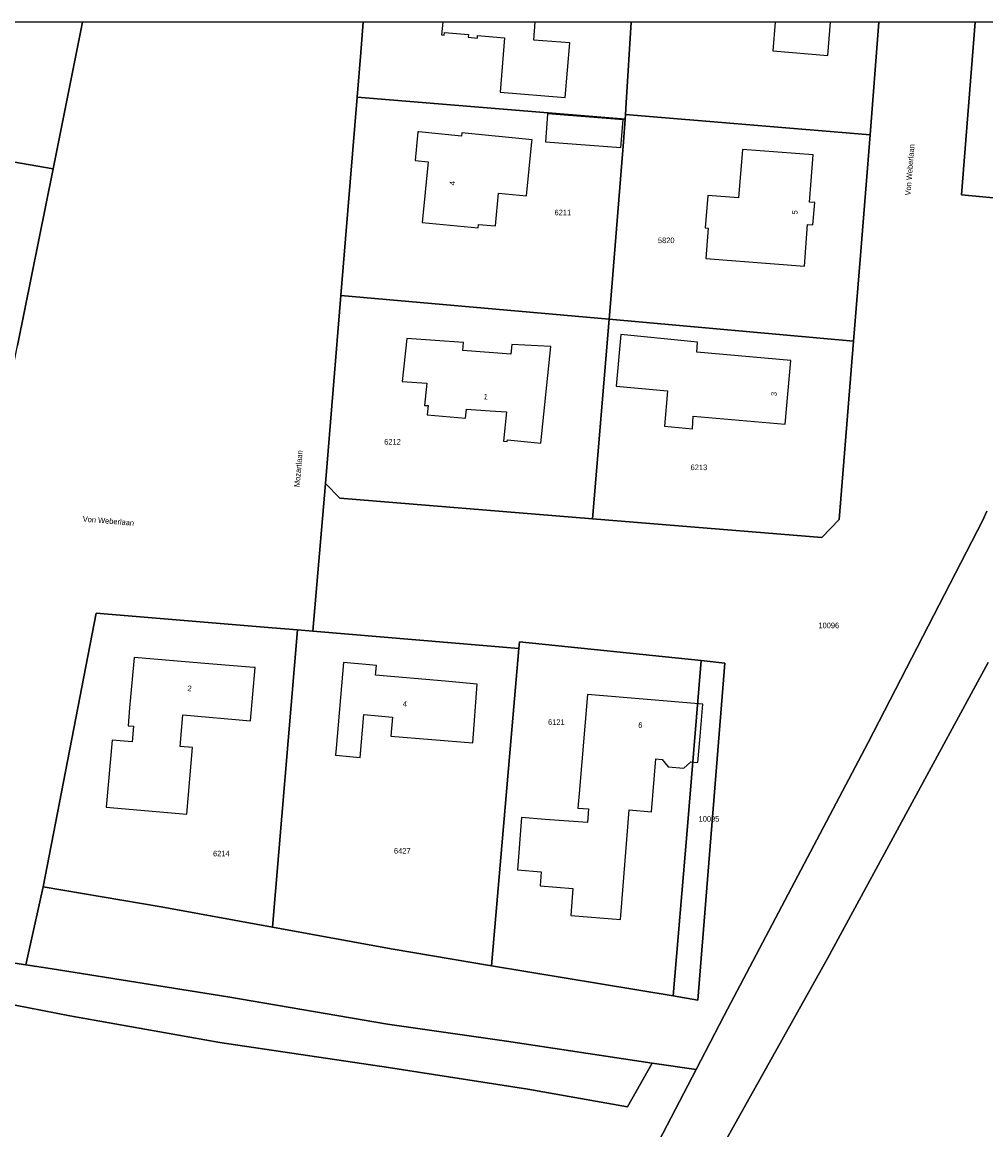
# Model space of a CAD drawing. Header units: metres. Extents: x 91564 to 92566, y 393362 to 394362.
# Tile 43 of 86: x 91963 to 92084, y 394223 to 394362. Entities that reach past the tile are written whole.
import ezdxf

# ---------------------------------------------------------------- set-up
doc = ezdxf.new("R2010")
doc.units = ezdxf.units.M
doc.linetypes.add('HIDDEN', pattern=[5.35, 2.675, -2.675])
for name, color, linetype in [('ADRES', 1, 'CONTINUOUS'), ('PAND', 1, 'CONTINUOUS'), ('PERCEEL', 7, 'CONTINUOUS'), ('PERCEELNUMMER', 7, 'CONTINUOUS'), ('TEC-RASTERVERDELING', 9, 'HIDDEN')]:
    doc.layers.add(name, color=color, linetype=linetype)

msp = doc.modelspace()

# ---------------------------------------------------------------- linework, layer by layer
at = {"layer": 'PAND'}
for points in [[(92015.663, 394362.049), (92015.527, 394360.439), (92015.842, 394360.412), (92015.872, 394360.761), (92018.893, 394360.506), (92018.863, 394360.157), (92020.022, 394360.059), (92020.048, 394360.379), (92023.441, 394360.101), (92022.885, 394353.272), (92031.054, 394352.607), (92031.61, 394359.436), (92027.097, 394359.804), (92027.28, 394362.049), (92015.663, 394362.049)], [(92057.392, 394362.049), (92057.085, 394358.454), (92063.978, 394357.867), (92064.335, 394362.049), (92057.392, 394362.049)], [(92028.784, 394349.92), (92028.566, 394347.048), (92038.037, 394346.328), (92038.302, 394349.817), (92028.831, 394350.537), (92028.784, 394349.92)], [(92026.854, 394347.031), (92026.88, 394347.295), (92018.061, 394348.148), (92018.022, 394347.763), (92012.651, 394348.28), (92012.541, 394348.291), (92012.195, 394344.701), (92013.832, 394344.542), (92013.096, 394336.925), (92020.121, 394336.25), (92020.163, 394336.686), (92022.288, 394336.494), (92022.659, 394340.596), (92026.177, 394340.279), (92026.854, 394347.031)], [(92061.897, 394342.162), (92062.152, 394345.387), (92053.272, 394346.087), (92052.79, 394339.994), (92048.944, 394340.299), (92048.621, 394336.232), (92048.968, 394336.205), (92048.668, 394332.402), (92061.049, 394331.426), (92061.464, 394336.684), (92062.132, 394336.632), (92062.351, 394339.419), (92061.685, 394339.471), (92061.897, 394342.162)], [(92043.883, 394315.794), (92043.485, 394311.362), (92047.002, 394311.047), (92047.096, 394312.638), (92058.634, 394311.604), (92059.351, 394319.598), (92047.545, 394320.655), (92047.659, 394321.925), (92038.032, 394322.884), (92037.449, 394316.37), (92043.883, 394315.794)], [(92021.61, 394313.312), (92023.676, 394313.164), (92023.288, 394309.483), (92023.776, 394309.448), (92023.8, 394309.68), (92027.972, 394309.237), (92029.249, 394321.353), (92024.328, 394321.623), (92024.23, 394320.398), (92018.186, 394320.881), (92018.256, 394321.857), (92011.162, 394322.361), (92010.593, 394316.98), (92013.667, 394316.762), (92013.374, 394313.981), (92013.856, 394313.947), (92013.736, 394312.811), (92018.541, 394312.386), (92018.662, 394313.522), (92021.61, 394313.312)], [(91991.952, 394281.104), (91986.298, 394281.575), (91976.928, 394282.354), (91976.489, 394277.362), (91976.374, 394276.049), (91976.176, 394273.8), (91976.873, 394273.739), (91976.702, 394271.78), (91974.188, 394272.001), (91973.451, 394263.597), (91983.54, 394262.709), (91984.275, 394271.064), (91982.731, 394271.192), (91983.058, 394275.169), (91991.552, 394274.409), (91992.15, 394281.088), (91991.952, 394281.104)], [(92015.989, 394279.376), (92007.25, 394280.148), (92007.353, 394281.356), (92006.496, 394281.433), (92003.215, 394281.727), (92002.303, 394270.981), (92002.227, 394270.089), (92005.323, 394269.828), (92005.775, 394275.196), (92009.364, 394274.894), (92009.163, 394272.509), (92019.435, 394271.644), (92020.007, 394279.021), (92015.989, 394279.376)], [(92032.772, 394265.297), (92032.619, 394263.478), (92033.978, 394263.372), (92033.844, 394261.645), (92028.54, 394262.057), (92025.549, 394262.289), (92025.038, 394255.709), (92028.029, 394255.477), (92027.891, 394253.702), (92031.999, 394253.382), (92031.737, 394250), (92037.998, 394249.514), (92038.036, 394250), (92039.063, 394263.238), (92041.858, 394263.003), (92042.419, 394269.648), (92043.216, 394269.58), (92043.941, 394268.664), (92045.934, 394268.493), (92046.802, 394269.273), (92047.699, 394269.196), (92047.978, 394272.504), (92048.315, 394276.489), (92033.821, 394277.729), (92032.772, 394265.297)]]:
    msp.add_lwpolyline(points, dxfattribs=at)
at = {"layer": 'PERCEEL'}
for points in [[(91937.209, 394362.049), (91936.577, 394358.313), (91936.104, 394355.692), (91934.951, 394349.173), (91966.792, 394343.634), (91969.097, 394355.128), (91970.448, 394362.049), (91937.209, 394362.049)], [(92002.895, 394327.749), (92004.927, 394352.624), (92005.386, 394358.262), (92005.696, 394362.049), (91970.448, 394362.049), (91969.097, 394355.128), (91966.792, 394343.634), (91962.313, 394321.485)], [(92070.405, 394362.049), (92069.297, 394347.91), (92068.078, 394332.78), (92067.214, 394322.039), (92065.415, 394299.68), (92063.265, 394297.42), (92034.444, 394299.754), (92002.74, 394302.335), (92000.97, 394304.195), (91999.37, 394285.655), (92025.229, 394283.474), (92025.301, 394284.309), (92048.12, 394281.968), (92051.086, 394281.664), (92047.682, 394239.392), (92044.608, 394239.904), (92021.805, 394243.699), (92009.18, 394245.801), (91994.296, 394248.523), (91980.338, 394251.075), (91965.507, 394253.609), (91963.341, 394243.82), (91966.639, 394243.324), (91988.719, 394239.814), (92008.747, 394236.347), (92023.666, 394234.216), (92041.94, 394231.469), (92047.458, 394230.688), (92050.976, 394237.455), (92069.07, 394271.707), (92083.458, 394299.563), (92083.954, 394300.716)], [(92005.696, 394362.049), (92005.386, 394358.262), (92004.927, 394352.624), (92038.548, 394349.873), (92038.592, 394350.483), (92038.696, 394351.92), (92039.326, 394362.049), (92005.696, 394362.049)], [(92039.326, 394362.049), (92038.696, 394351.92), (92038.592, 394350.483), (92069.297, 394347.91), (92070.405, 394362.049), (92039.326, 394362.049)], [(92105.711, 394338.038), (92080.764, 394340.406), (92082.477, 394362.049), (92070.405, 394362.049)], [(92082.477, 394362.049), (92080.764, 394340.406), (92105.711, 394338.038), (92115.695, 394362.049), (92082.477, 394362.049)], [(92002.895, 394327.749), (92036.572, 394324.798), (92036.737, 394326.742), (92038.343, 394347.03), (92038.548, 394349.873), (92004.927, 394352.624), (92002.895, 394327.749)], [(91966.792, 394343.634), (91934.951, 394349.173), (91932.202, 394333.643), (91930.336, 394323.098), (91961.5, 394317.569), (91962.313, 394321.485), (91966.792, 394343.634)], [(92069.297, 394347.91), (92038.592, 394350.483), (92038.548, 394349.873), (92038.343, 394347.03), (92036.737, 394326.742), (92036.572, 394324.798), (92067.214, 394322.039), (92068.078, 394332.78), (92069.297, 394347.91)], [(91952.595, 394245.433), (91963.341, 394243.82), (91965.507, 394253.609), (91972.19, 394287.906), (91994.254, 394286.086), (91997.431, 394285.819), (91999.37, 394285.655), (92000.97, 394304.195), (92002.895, 394327.749)], [(92034.444, 394299.754), (92036.572, 394324.798), (92002.895, 394327.749), (92000.97, 394304.195), (92002.74, 394302.335), (92034.444, 394299.754)], [(92036.572, 394324.798), (92034.444, 394299.754), (92063.265, 394297.42), (92065.415, 394299.68), (92067.214, 394322.039), (92036.572, 394324.798)], [(92083.954, 394300.716), (92083.458, 394299.563), (92069.07, 394271.707), (92050.976, 394237.455), (92047.458, 394230.688), (92033.431, 394203.706), (92027.466, 394192.323), (92021.923, 394181.967), (92007.728, 394156.164), (92000.916, 394143.926), (91996.168, 394135.175), (91992.984, 394136.942), (91974.751, 394106.671), (91954.575, 394073.94), (91937.411, 394045.849), (91902.928, 393990.394), (91909.051, 393987.633), (91911.06, 393991.03), (91915.1, 393988.5), (91917.92, 393992.85), (91969.01, 394079), (92015, 394157.15), (92063.94, 394244.6), (92084.12, 394281.72)], [(91997.431, 394285.819), (91994.254, 394286.086), (91972.19, 394287.906), (91965.507, 394253.609), (91980.338, 394251.075), (91994.296, 394248.523), (91997.431, 394285.819)], [(92025.229, 394283.474), (91999.37, 394285.655), (91997.431, 394285.819), (91994.296, 394248.523), (92009.18, 394245.801), (92021.805, 394243.699), (92025.229, 394283.474)], [(92048.12, 394281.968), (92025.301, 394284.309), (92025.229, 394283.474), (92021.805, 394243.699), (92044.608, 394239.904), (92046.317, 394260.151), (92048.12, 394281.968)], [(92084.12, 394281.72), (92063.94, 394244.6), (92015, 394157.15), (91969.01, 394079), (91917.92, 393992.85)], [(92047.682, 394239.392), (92051.086, 394281.664), (92048.12, 394281.968), (92046.317, 394260.151), (92044.608, 394239.904), (92047.682, 394239.392)], [(91963.341, 394243.82), (91952.595, 394245.433)], [(91958.521, 394239.419), (91968.861, 394237.399), (91987.713, 394234.078), (92008.866, 394230.94), (92026.339, 394228.216), (92038.857, 394225.978), (92041.94, 394231.469), (92023.666, 394234.216), (92008.747, 394236.347), (91988.719, 394239.814), (91966.639, 394243.324), (91963.341, 394243.82)], [(91954.575, 394073.94), (91974.751, 394106.671), (91992.984, 394136.942), (91996.168, 394135.175), (92000.916, 394143.926), (92007.728, 394156.164), (92021.923, 394181.967), (92027.466, 394192.323), (92033.431, 394203.706), (92047.458, 394230.688), (92041.94, 394231.469), (92038.857, 394225.978), (92026.339, 394228.216), (92008.866, 394230.94), (91987.713, 394234.078), (91968.861, 394237.399), (91958.521, 394239.419)]]:
    msp.add_lwpolyline(points, dxfattribs=at)
at = {"layer": 'TEC-RASTERVERDELING'}
msp.add_lwpolyline([(91564.497, 393362.049), (92564.497, 393362.049), (92564.497, 394362.049), (91564.497, 394362.049), (91564.497, 393362.049)], dxfattribs=at)

# ---------------------------------------------------------------- texts
at = {"layer": 'ADRES'}
for s, rotation, p in [('Von Weberlaan', 85.399, (92074.372, 394340.29)), ('Von Weberlaan', 85.399, (92074.372, 394340.29)), ('4', 84.494, (92017.185, 394341.557)), ('5', 85.497, (92060.181, 394337.907)), ('1', 355.898, (92020.782, 394314.746)), ('3', 84.901, (92057.568, 394315.118)), ('Mozartlaan', 85.296, (91997.713, 394303.71)), ('Mozartlaan', 85.296, (91997.713, 394303.71)), ('Von Weberlaan', 355.399, (91970.475, 394299.398)), ('Von Weberlaan', 355.399, (91970.475, 394299.398)), ('2', 354.798, (91983.611, 394278.154)), ('4', 355.095, (92010.627, 394276.209)), ('6', 355.199, (92040.175, 394273.546))]:
    msp.add_text(s, height=0.7, rotation=rotation, dxfattribs=at).set_placement(p)
at = {"layer": 'PERCEELNUMMER'}
for s, p in [('6211', (92029.702, 394337.825)), ('5820', (92042.679, 394334.331)), ('6212', (92008.323, 394309.055)), ('6213', (92046.782, 394305.857)), ('10096', (92062.814, 394286.031)), ('6121', (92028.89, 394273.907)), ('10095', (92047.782, 394261.76)), ('6214', (91986.847, 394257.418)), ('6427', (92009.55, 394257.748))]:
    msp.add_text(s, height=0.7, dxfattribs=at).set_placement(p)

doc.saveas('drawing.dxf')
